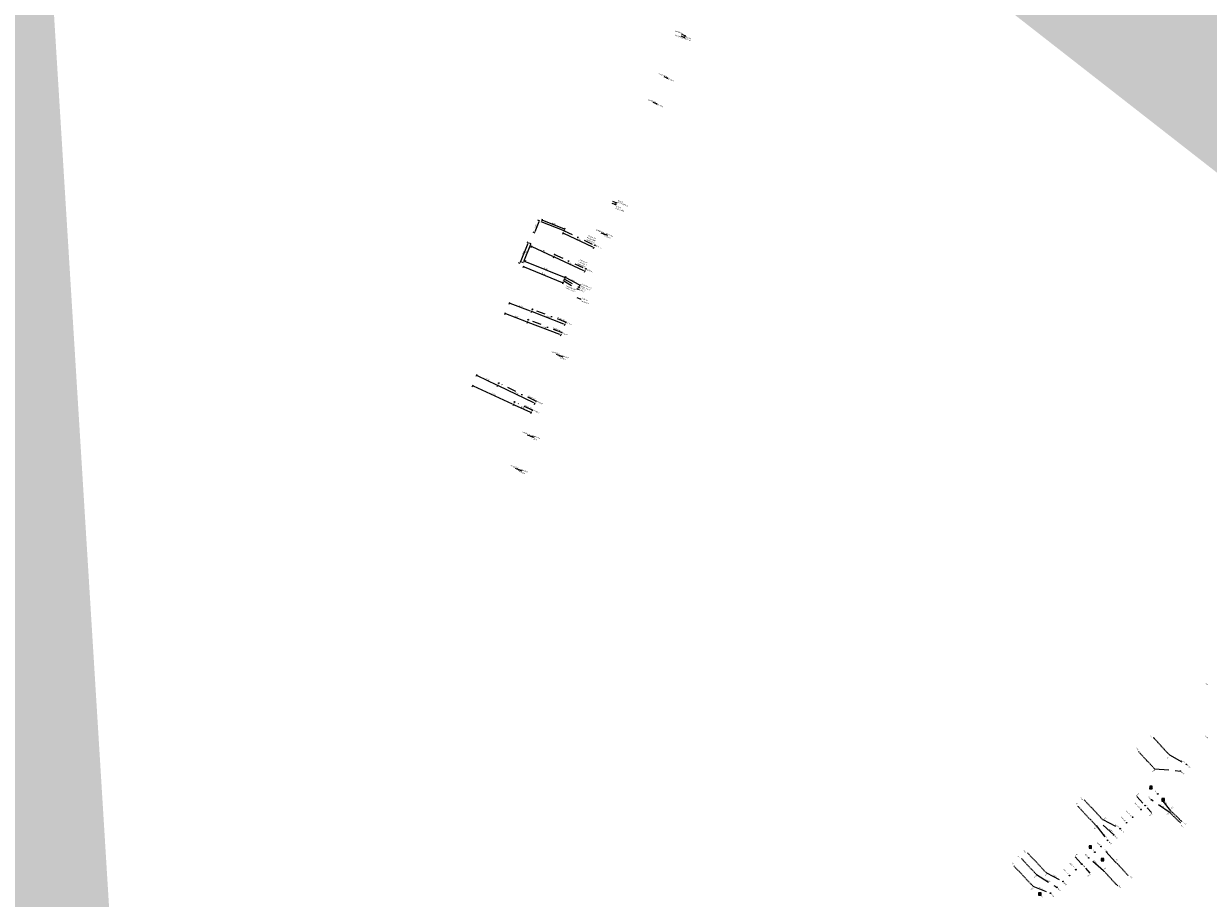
# Model space of a CAD drawing. Header units: inches. Extents: x 0 to 191500, y 0 to 342750.
# Tile 72 of 256: x 186255 to 186587, y 330361 to 330606. Entities that reach past the tile are written whole.
import ezdxf
from ezdxf.enums import TextEntityAlignment as Align

# ---------------------------------------------------------------- set-up
doc = ezdxf.new("R2010")
doc.units = ezdxf.units.IN
doc.header["$MEASUREMENT"] = 0
for name, pattern in [('RI-GWA_HUISAANSLUITING', [23, 4, -1.8, 2.6, -1.8, 4.6, -1.8, 4.6, -1.8]), ('RI-HWA_KOLKAANSLUITING', [4.3, 2.5, -1.8]), ('RI-VWA_HUISAANSLUITING', [6.1, 2.5, -1.8, 0, -1.8]), ('STIPPELFIJN', [0.375, 0.25, -0.125])]:
    doc.linetypes.add(name, pattern=pattern)
doc.layers.get('0').update_dxf_attribs({"lineweight": 20})
doc.layers.get('DefPoints').update_dxf_attribs({"lineweight": 20})
for name, color, linetype, lineweight in [('ECW', 150, 'Continuous', 20), ('LOODLIJN', 11, 'STIPPELFIJN', 20), ('N-WE-RI-GWA-MAATVOERING-T25', 30, 'RI-GWA_HUISAANSLUITING', 20), ('N-WE-RI-GWA_HUISAANSLUITING', 30, 'RI-GWA_HUISAANSLUITING', 20), ('N-WE-RI-HWA-MAATVOERING-T25', 151, 'Continuous', 20), ('N-WE-RI-HWA_KOLK-S', 150, 'Continuous', 20), ('N-WE-RI-HWA_KOLKAANSLUITING', 150, 'RI-HWA_KOLKAANSLUITING', 20), ('N-WE-RI-INLAAT', 7, 'Continuous', 20), ('N-WE-RI-VWA-MAATVOERING-T25', 30, 'Continuous', 20), ('N-WE-RI-VWA_HUISAANSLUITING', 20, 'RI-VWA_HUISAANSLUITING', 20), ('N-WE-RI-VWA_RIOOLPUT_ONTSTOPPINGSPUT-G', 30, 'Continuous', 20), ('Tekst algemeen', 7, 'Continuous', 20)]:
    doc.layers.add(name, color=color, linetype=linetype, lineweight=lineweight)
doc.styles.add('Museo', font='txt')
doc.styles.add('Verdana', font='arial.ttf')
doc.dimstyles.new('NLCS-T18-Schrap-ANNOTATIVE-STRAAL', dxfattribs={"dimtxt": 1.8, "dimasz": 1.35, "dimexe": 2, "dimexo": 2, "dimgap": 0.7, "dimtad": 1, "dimlfac": -1, "dimzin": 0, "dimdsep": 46, "dimtxsty": 'Standard', "dimcen": 2.5, "dimdle": 2, "dimclrd": 256, "dimclre": 256, "dimclrt": 256, "dimadec": 0, "dimazin": 0, "dimtfac": 1, "dimtofl": 0, "dimtmove": 0, "dimatfit": 3, "dimldrblk": 'NONE', "dimfxl": 1, "dimfxlon": 1, "dimtolj": 1, "dimtzin": 0, "dimlwd": 18, "dimlwe": 18, "dimarcsym": 0})
doc.dimstyles.new('Waterblock1OP1', dxfattribs={"dimscale": 3, "dimtxt": 30, "dimasz": 20, "dimexe": 2, "dimexo": 1, "dimgap": 5, "dimtad": 1, "dimdec": 1, "dimdsep": 46, "dimtxsty": 'Verdana', "dimcen": -10, "dimse1": 1, "dimse2": 1, "dimadec": 0, "dimazin": 0, "dimtfac": 1, "dimtdec": 1, "dimtmove": 1, "dimatfit": 3, "dimfxl": 1, "dimtolj": 1, "dimtzin": 0, "dimarcsym": 0})
picture_1 = doc.add_image_def('image1.ecw', size_in_pixel=(220000, 285000))

# ---------------------------------------------------------------- blocks, each defined once
blk = doc.blocks.new('*D4289')
at = {"layer": 'DefPoints', "color": 0, "transparency": 16777216}
for p in [(186392.41, 330499.81), (186397.1, 330496.85), (186397.41, 330497.53)]:
    blk.add_point(p, dxfattribs=at)
at = {"layer": 'N-WE-RI-VWA-MAATVOERING-T25', "lineweight": 18, "transparency": 16777216}
for p, q in [((186392.18, 330499.31), (186391.93, 330498.76)), ((186392.34, 330499.01), (186396.86, 330496.96)), ((186397.19, 330497.03), (186396.94, 330496.49))]:
    blk.add_line(p, q, dxfattribs=at)
at = {"layer": 'N-WE-RI-VWA-MAATVOERING-T25', "transparency": 16777216}
for points in [[(186392.36, 330499.05), (186392.32, 330498.97), (186392.1, 330499.12)], [(186396.88, 330497), (186396.84, 330496.92), (186397.1, 330496.85)]]:
    blk.add_solid(points, dxfattribs=at)
at = {"layer": 'N-WE-RI-VWA-MAATVOERING-T25', "transparency": 16777216, "insert": (186394.73, 330498.28), "char_height": 0.36, "attachment_point": 5, "rotation": 335.5944}
blk.add_mtext('\\A1;5.50', dxfattribs=at)
blk = doc.blocks.new('_None')
blk = doc.blocks.new('*D4290')
at = {"layer": 'DefPoints', "color": 0, "transparency": 16777216}
for p in [(186380.63, 330504.33), (186380.94, 330505.01), (186392.41, 330499.81)]:
    blk.add_point(p, dxfattribs=at)
at = {"layer": 'N-WE-RI-VWA-MAATVOERING-T25', "lineweight": 18, "transparency": 16777216}
for p, q in [((186380.71, 330504.51), (186380.47, 330503.96)), ((186391.85, 330499.24), (186380.88, 330504.22)), ((186392.18, 330499.31), (186391.93, 330498.76))]:
    blk.add_line(p, q, dxfattribs=at)
at = {"layer": 'N-WE-RI-VWA-MAATVOERING-T25', "transparency": 16777216}
for points in [[(186380.9, 330504.26), (186380.86, 330504.17), (186380.63, 330504.33)], [(186391.87, 330499.28), (186391.83, 330499.2), (186392.1, 330499.12)]]:
    blk.add_solid(points, dxfattribs=at)
at = {"layer": 'N-WE-RI-VWA-MAATVOERING-T25', "transparency": 16777216, "insert": (186386.5, 330502.02), "char_height": 0.36, "attachment_point": 5, "rotation": 335.5944}
blk.add_mtext('\\A1;12.59', dxfattribs=at)
blk = doc.blocks.new('*D4291')
at = {"layer": 'DefPoints', "color": 0, "transparency": 16777216}
for p in [(186387.66, 330504.45), (186387.98, 330505.1), (186398.38, 330500.08)]:
    blk.add_point(p, dxfattribs=at)
at = {"layer": 'N-WE-RI-VWA-MAATVOERING-T25', "lineweight": 18, "transparency": 16777216}
for p, q in [((186387.75, 330504.63), (186387.49, 330504.09)), ((186397.82, 330499.54), (186387.91, 330504.33)), ((186398.15, 330499.6), (186397.89, 330499.06))]:
    blk.add_line(p, q, dxfattribs=at)
at = {"layer": 'N-WE-RI-VWA-MAATVOERING-T25', "transparency": 16777216}
for points in [[(186387.93, 330504.37), (186387.89, 330504.29), (186387.66, 330504.45)], [(186397.84, 330499.58), (186397.8, 330499.5), (186398.06, 330499.42)]]:
    blk.add_solid(points, dxfattribs=at)
at = {"layer": 'N-WE-RI-VWA-MAATVOERING-T25', "transparency": 16777216, "insert": (186393, 330502.22), "char_height": 0.36, "attachment_point": 5, "rotation": 334.2046}
blk.add_mtext('\\A1;11.55', dxfattribs=at)
blk = doc.blocks.new('*D4292')
at = {"layer": 'DefPoints', "color": 0, "transparency": 16777216}
for p in [(186381.77, 330507.3), (186382.08, 330507.95), (186387.98, 330505.1)]:
    blk.add_point(p, dxfattribs=at)
at = {"layer": 'N-WE-RI-VWA-MAATVOERING-T25', "lineweight": 18, "transparency": 16777216}
for p, q in [((186381.85, 330507.48), (186381.59, 330506.94)), ((186387.42, 330504.56), (186382.01, 330507.18)), ((186387.75, 330504.63), (186387.49, 330504.09))]:
    blk.add_line(p, q, dxfattribs=at)
at = {"layer": 'N-WE-RI-VWA-MAATVOERING-T25', "transparency": 16777216}
for points in [[(186382.03, 330507.22), (186381.99, 330507.14), (186381.77, 330507.3)], [(186387.44, 330504.6), (186387.4, 330504.52), (186387.66, 330504.45)]]:
    blk.add_solid(points, dxfattribs=at)
at = {"layer": 'N-WE-RI-VWA-MAATVOERING-T25', "transparency": 16777216, "insert": (186384.85, 330506.16), "char_height": 0.36, "attachment_point": 5, "rotation": 334.2046}
blk.add_mtext('\\A1;6.55', dxfattribs=at)
blk = doc.blocks.new('*D4293')
at = {"layer": 'DefPoints', "color": 0, "transparency": 16777216}
for p in [(186396.25, 330522.9), (186395.99, 330522.24), (186405.66, 330519.3)]:
    blk.add_point(p, dxfattribs=at)
at = {"layer": 'N-WE-RI-VWA-MAATVOERING-T25', "lineweight": 18, "transparency": 16777216}
for p, q in [((186396.06, 330522.43), (186395.85, 330521.87)), ((186405.15, 330518.74), (186396.25, 330522.15)), ((186405.48, 330518.83), (186405.26, 330518.27))]:
    blk.add_line(p, q, dxfattribs=at)
at = {"layer": 'N-WE-RI-VWA-MAATVOERING-T25', "transparency": 16777216}
for points in [[(186396.26, 330522.19), (186396.23, 330522.1), (186395.99, 330522.24)], [(186405.17, 330518.78), (186405.14, 330518.7), (186405.41, 330518.64)]]:
    blk.add_solid(points, dxfattribs=at)
at = {"layer": 'N-WE-RI-VWA-MAATVOERING-T25', "transparency": 16777216, "insert": (186400.81, 330520.74), "char_height": 0.36, "attachment_point": 5, "rotation": 339.0721}
blk.add_mtext('\\A1;10.08', dxfattribs=at)
blk = doc.blocks.new('*D4294')
at = {"layer": 'DefPoints', "color": 0, "transparency": 16777216}
for p in [(186389.74, 330524.64), (186389.99, 330525.3), (186396.25, 330522.9)]:
    blk.add_point(p, dxfattribs=at)
at = {"layer": 'N-WE-RI-VWA-MAATVOERING-T25', "lineweight": 18, "transparency": 16777216}
for p, q in [((186389.81, 330524.82), (186389.6, 330524.26)), ((186395.74, 330522.34), (186389.99, 330524.54)), ((186396.06, 330522.43), (186395.85, 330521.87))]:
    blk.add_line(p, q, dxfattribs=at)
at = {"layer": 'N-WE-RI-VWA-MAATVOERING-T25', "transparency": 16777216}
for points in [[(186390.01, 330524.58), (186389.97, 330524.5), (186389.74, 330524.64)], [(186395.76, 330522.38), (186395.73, 330522.3), (186395.99, 330522.24)]]:
    blk.add_solid(points, dxfattribs=at)
at = {"layer": 'N-WE-RI-VWA-MAATVOERING-T25', "transparency": 16777216, "insert": (186392.98, 330523.74), "char_height": 0.36, "attachment_point": 5, "rotation": 339.0721}
blk.add_mtext('\\A1;6.70', dxfattribs=at)
blk = doc.blocks.new('*D4295')
at = {"layer": 'DefPoints', "color": 0, "transparency": 16777216}
for p in [(186397.42, 330525.82), (186397.17, 330525.17), (186406.76, 330522.21)]:
    blk.add_point(p, dxfattribs=at)
at = {"layer": 'N-WE-RI-VWA-MAATVOERING-T25', "lineweight": 18, "transparency": 16777216}
for p, q in [((186397.24, 330525.35), (186397.02, 330524.79)), ((186406.26, 330521.66), (186397.42, 330525.07)), ((186406.58, 330521.75), (186406.37, 330521.19))]:
    blk.add_line(p, q, dxfattribs=at)
at = {"layer": 'N-WE-RI-VWA-MAATVOERING-T25', "transparency": 16777216}
for points in [[(186397.43, 330525.11), (186397.4, 330525.03), (186397.17, 330525.17)], [(186406.27, 330521.7), (186406.24, 330521.62), (186406.51, 330521.56)]]:
    blk.add_solid(points, dxfattribs=at)
at = {"layer": 'N-WE-RI-VWA-MAATVOERING-T25', "transparency": 16777216, "insert": (186401.95, 330523.66), "char_height": 0.36, "attachment_point": 5, "rotation": 338.8947}
blk.add_mtext('\\A1;10.02', dxfattribs=at)
blk = doc.blocks.new('*D4296')
at = {"layer": 'DefPoints', "color": 0, "transparency": 16777216}
for p in [(186390.92, 330527.58), (186391.17, 330528.23), (186397.42, 330525.82)]:
    blk.add_point(p, dxfattribs=at)
at = {"layer": 'N-WE-RI-VWA-MAATVOERING-T25', "lineweight": 18, "transparency": 16777216}
for p, q in [((186390.99, 330527.77), (186390.77, 330527.21)), ((186396.91, 330525.26), (186391.17, 330527.48)), ((186397.24, 330525.35), (186397.02, 330524.79))]:
    blk.add_line(p, q, dxfattribs=at)
at = {"layer": 'N-WE-RI-VWA-MAATVOERING-T25', "transparency": 16777216}
for points in [[(186391.18, 330527.52), (186391.15, 330527.44), (186390.92, 330527.58)], [(186396.93, 330525.31), (186396.9, 330525.22), (186397.17, 330525.17)]]:
    blk.add_solid(points, dxfattribs=at)
at = {"layer": 'N-WE-RI-VWA-MAATVOERING-T25', "transparency": 16777216, "insert": (186394.16, 330526.67), "char_height": 0.36, "attachment_point": 5, "rotation": 338.8947}
blk.add_mtext('\\A1;6.70', dxfattribs=at)
blk = doc.blocks.new('*D4297')
at = {"layer": 'DefPoints', "color": 0, "transparency": 16777216}
for p in [(186403.38, 330540.55), (186403.67, 330541.19), (186412.42, 330537.16)]:
    blk.add_point(p, dxfattribs=at)
at = {"layer": 'N-WE-RI-VWA-MAATVOERING-T25', "lineweight": 18, "transparency": 16777216}
for p, q in [((186403.46, 330540.73), (186403.21, 330540.18)), ((186411.89, 330536.63), (186403.62, 330540.43)), ((186412.21, 330536.7), (186411.96, 330536.16))]:
    blk.add_line(p, q, dxfattribs=at)
at = {"layer": 'N-WE-RI-VWA-MAATVOERING-T25', "transparency": 16777216}
for points in [[(186403.64, 330540.48), (186403.6, 330540.39), (186403.38, 330540.55)], [(186411.9, 330536.68), (186411.87, 330536.59), (186412.13, 330536.52)]]:
    blk.add_solid(points, dxfattribs=at)
at = {"layer": 'N-WE-RI-VWA-MAATVOERING-T25', "transparency": 16777216, "insert": (186407.89, 330538.83), "char_height": 0.36, "attachment_point": 5, "rotation": 335.304}
blk.add_mtext('\\A1;9.64', dxfattribs=at)
blk = doc.blocks.new('*D4298')
at = {"layer": 'DefPoints', "color": 0, "transparency": 16777216}
for p in [(186397.12, 330543.44), (186397.4, 330544.07), (186403.67, 330541.19)]:
    blk.add_point(p, dxfattribs=at)
at = {"layer": 'N-WE-RI-VWA-MAATVOERING-T25', "lineweight": 18, "transparency": 16777216}
for p, q in [((186397.2, 330543.63), (186396.95, 330543.08)), ((186403.14, 330540.67), (186397.36, 330543.33)), ((186403.47, 330540.74), (186403.22, 330540.2))]:
    blk.add_line(p, q, dxfattribs=at)
at = {"layer": 'N-WE-RI-VWA-MAATVOERING-T25', "transparency": 16777216}
for points in [[(186397.38, 330543.37), (186397.34, 330543.29), (186397.12, 330543.44)], [(186403.16, 330540.72), (186403.12, 330540.63), (186403.39, 330540.56)]]:
    blk.add_solid(points, dxfattribs=at)
at = {"layer": 'N-WE-RI-VWA-MAATVOERING-T25', "transparency": 16777216, "insert": (186400.39, 330542.29), "char_height": 0.36, "attachment_point": 5, "rotation": 335.304}
blk.add_mtext('\\A1;6.90', dxfattribs=at)
blk = doc.blocks.new('*D4299')
at = {"layer": 'DefPoints', "color": 0, "transparency": 16777216}
for p in [(186406.01, 330547.21), (186406.33, 330547.88), (186414.93, 330543.78)]:
    blk.add_point(p, dxfattribs=at)
at = {"layer": 'N-WE-RI-VWA-MAATVOERING-T25', "lineweight": 18, "transparency": 16777216}
for p, q in [((186406.1, 330547.39), (186405.84, 330546.85)), ((186414.37, 330543.23), (186406.25, 330547.09)), ((186414.7, 330543.29), (186414.44, 330542.75))]:
    blk.add_line(p, q, dxfattribs=at)
at = {"layer": 'N-WE-RI-VWA-MAATVOERING-T25', "transparency": 16777216}
for points in [[(186406.27, 330547.13), (186406.23, 330547.05), (186406.01, 330547.21)], [(186414.39, 330543.27), (186414.35, 330543.19), (186414.62, 330543.11)]]:
    blk.add_solid(points, dxfattribs=at)
at = {"layer": 'N-WE-RI-VWA-MAATVOERING-T25', "transparency": 16777216, "insert": (186410.45, 330545.45), "char_height": 0.36, "attachment_point": 5, "rotation": 334.5578}
blk.add_mtext('\\A1;9.53', dxfattribs=at)
blk = doc.blocks.new('*D4300')
at = {"layer": 'DefPoints', "color": 0, "transparency": 16777216}
for p in [(186399.91, 330550.41), (186400.09, 330550.87), (186406.33, 330547.88)]:
    blk.add_point(p, dxfattribs=at)
at = {"layer": 'N-WE-RI-VWA-MAATVOERING-T25', "lineweight": 18, "transparency": 16777216}
for p, q in [((186400.06, 330550.78), (186400.24, 330551.24)), ((186406.26, 330548.44), (186400.34, 330550.77)), ((186406.47, 330548.25), (186406.65, 330548.71))]:
    blk.add_line(p, q, dxfattribs=at)
at = {"layer": 'N-WE-RI-VWA-MAATVOERING-T25', "transparency": 16777216}
for points in [[(186400.36, 330550.82), (186400.33, 330550.73), (186400.09, 330550.87)], [(186406.27, 330548.48), (186406.24, 330548.39), (186406.51, 330548.34)]]:
    blk.add_solid(points, dxfattribs=at)
at = {"layer": 'N-WE-RI-VWA-MAATVOERING-T25', "transparency": 16777216, "insert": (186403.42, 330549.9), "char_height": 0.36, "attachment_point": 5, "rotation": 338.4429}
blk.add_mtext('\\A1;6.90', dxfattribs=at)
blk = doc.blocks.new('*D4301')
at = {"layer": 'DefPoints', "color": 0, "transparency": 16777216}
for p in [(186399.91, 330550.41), (186397.98, 330547.3), (186398.59, 330547.06)]:
    blk.add_point(p, dxfattribs=at)
at = {"layer": 'N-WE-RI-VWA-MAATVOERING-T25', "lineweight": 18, "transparency": 16777216}
for p, q in [((186399.2, 330550.4), (186398.08, 330547.55)), ((186399.49, 330550.58), (186398.93, 330550.8)), ((186398.17, 330547.23), (186397.61, 330547.45))]:
    blk.add_line(p, q, dxfattribs=at)
at = {"layer": 'N-WE-RI-VWA-MAATVOERING-T25', "transparency": 16777216}
for points in [[(186399.16, 330550.42), (186399.24, 330550.38), (186399.3, 330550.65)], [(186398.04, 330547.57), (186398.12, 330547.54), (186397.98, 330547.3)]]:
    blk.add_solid(points, dxfattribs=at)
at = {"layer": 'N-WE-RI-VWA-MAATVOERING-T25', "transparency": 16777216, "insert": (186398.34, 330549.09), "char_height": 0.36, "attachment_point": 5, "rotation": 68.48}
blk.add_mtext('\\A1;3.60', dxfattribs=at)
blk = doc.blocks.new('*D4275')
at = {"layer": 'DefPoints', "color": 0, "transparency": 16777216}
for p in [(186397.41, 330544.09), (186394.82, 330538.88), (186395.26, 330538.7)]:
    blk.add_point(p, dxfattribs=at)
at = {"layer": 'N-WE-RI-VWA-MAATVOERING-T25', "lineweight": 18, "transparency": 16777216}
for p, q in [((186396.87, 330544.01), (186394.92, 330539.13)), ((186397.04, 330544.24), (186396.6, 330544.41)), ((186394.89, 330538.85), (186394.45, 330539.03))]:
    blk.add_line(p, q, dxfattribs=at)
at = {"layer": 'N-WE-RI-VWA-MAATVOERING-T25', "transparency": 16777216}
for points in [[(186396.83, 330544.03), (186396.92, 330544), (186396.97, 330544.26)], [(186394.88, 330539.14), (186394.96, 330539.11), (186394.82, 330538.88)]]:
    blk.add_solid(points, dxfattribs=at)
at = {"layer": 'N-WE-RI-VWA-MAATVOERING-T25', "transparency": 16777216, "insert": (186395.6, 330541.69), "char_height": 0.36, "attachment_point": 5, "rotation": 68.1982}
blk.add_mtext('\\A1;5.80', dxfattribs=at)
blk = doc.blocks.new('*D4276')
at = {"layer": 'DefPoints', "color": 0, "transparency": 16777216}
for p in [(186395.26, 330538.7), (186406.4, 330534.25), (186406.6, 330534.76)]:
    blk.add_point(p, dxfattribs=at)
at = {"layer": 'N-WE-RI-VWA-MAATVOERING-T25', "lineweight": 18, "transparency": 16777216}
for p, q in [((186395.41, 330539.07), (186395.61, 330539.58)), ((186395.71, 330539.11), (186406.35, 330534.86)), ((186406.55, 330534.62), (186406.75, 330535.13))]:
    blk.add_line(p, q, dxfattribs=at)
at = {"layer": 'N-WE-RI-VWA-MAATVOERING-T25', "transparency": 16777216}
for points in [[(186395.73, 330539.15), (186395.7, 330539.07), (186395.46, 330539.21)], [(186406.37, 330534.9), (186406.34, 330534.81), (186406.6, 330534.76)]]:
    blk.add_solid(points, dxfattribs=at)
at = {"layer": 'N-WE-RI-VWA-MAATVOERING-T25', "transparency": 16777216, "insert": (186401.15, 330537.28), "char_height": 0.36, "attachment_point": 5, "rotation": 338.1982}
blk.add_mtext('\\A1;12.00', dxfattribs=at)
blk = doc.blocks.new('*D4277')
at = {"layer": 'DefPoints', "color": 0, "transparency": 16777216}
for p in [(186406.4, 330534.25), (186406.69, 330534.76), (186410.47, 330532)]:
    blk.add_point(p, dxfattribs=at)
at = {"layer": 'N-WE-RI-VWA-MAATVOERING-T25', "lineweight": 18, "transparency": 16777216}
for p, q in [((186406.59, 330534.6), (186406.88, 330535.11)), ((186410.52, 330532.65), (186406.92, 330534.63)), ((186410.66, 330532.35), (186410.95, 330532.87))]:
    blk.add_line(p, q, dxfattribs=at)
at = {"layer": 'N-WE-RI-VWA-MAATVOERING-T25', "transparency": 16777216}
for points in [[(186406.94, 330534.67), (186406.9, 330534.59), (186406.69, 330534.76)], [(186410.54, 330532.69), (186410.5, 330532.61), (186410.76, 330532.52)]]:
    blk.add_solid(points, dxfattribs=at)
at = {"layer": 'N-WE-RI-VWA-MAATVOERING-T25', "transparency": 16777216, "insert": (186408.88, 330533.92), "char_height": 0.36, "attachment_point": 5, "rotation": 331.1081}
blk.add_mtext('\\A1;4.65', dxfattribs=at)
blk = doc.blocks.new('*D4209')
at = {"layer": 'DefPoints', "color": 0, "transparency": 16777216}
for p in [(186396.71, 330544.37), (186393.94, 330538.7), (186394.36, 330538.52)]:
    blk.add_point(p, dxfattribs=at)
at = {"layer": 'N-WE-RI-VWA-MAATVOERING-T25', "lineweight": 18, "transparency": 16777216}
for p, q in [((186396.19, 330544.29), (186394.04, 330538.95)), ((186396.34, 330544.52), (186395.92, 330544.69)), ((186393.99, 330538.67), (186393.56, 330538.85))]:
    blk.add_line(p, q, dxfattribs=at)
at = {"layer": 'N-WE-RI-VWA-MAATVOERING-T25', "transparency": 16777216}
for points in [[(186396.14, 330544.3), (186396.23, 330544.27), (186396.29, 330544.54)], [(186393.99, 330538.96), (186394.08, 330538.93), (186393.94, 330538.7)]]:
    blk.add_solid(points, dxfattribs=at)
at = {"layer": 'N-WE-RI-VWA-MAATVOERING-T25', "transparency": 16777216, "insert": (186394.81, 330541.74), "char_height": 0.36, "attachment_point": 5, "rotation": 68.0733}
blk.add_mtext('\\A1;6.30', dxfattribs=at)
blk = doc.blocks.new('*D4210')
at = {"layer": 'DefPoints', "color": 0, "transparency": 16777216}
for p in [(186395.11, 330538.34), (186406.01, 330533.28), (186406.22, 330533.78)]:
    blk.add_point(p, dxfattribs=at)
at = {"layer": 'N-WE-RI-VWA-MAATVOERING-T25', "lineweight": 18, "transparency": 16777216}
for p, q in [((186394.96, 330537.97), (186394.76, 330537.47)), ((186395.16, 330537.74), (186405.76, 330533.39)), ((186406.06, 330533.41), (186405.86, 330532.91))]:
    blk.add_line(p, q, dxfattribs=at)
at = {"layer": 'N-WE-RI-VWA-MAATVOERING-T25', "transparency": 16777216}
for points in [[(186395.18, 330537.78), (186395.14, 330537.7), (186394.91, 330537.84)], [(186405.78, 330533.43), (186405.75, 330533.34), (186406.01, 330533.28)]]:
    blk.add_solid(points, dxfattribs=at)
at = {"layer": 'N-WE-RI-VWA-MAATVOERING-T25', "transparency": 16777216, "insert": (186400.58, 330535.86), "char_height": 0.36, "attachment_point": 5, "rotation": 337.6836}
blk.add_mtext('\\A1;12.00', dxfattribs=at)
blk = doc.blocks.new('A$C2C270354')
h = blk.add_hatch(color=256)
h.dxf.hatch_style = 1
edge = h.paths.add_edge_path()
edge.add_arc((0, 0), 0.1, 0, 360)
blk.add_circle((0, 0), 0.1)

msp = doc.modelspace()

# ---------------------------------------------------------------- linework, layer by layer
at = {"layer": 'LOODLIJN'}
for p, q in [((186571.696, 330405.612), (186576.213, 330400.754)), ((186576.213, 330400.754), (186571.696, 330405.612)), ((186567.502, 330401.713), (186571.996, 330396.88)), ((186550.429, 330386.429), (186555.59, 330380.927)), ((186552.271, 330388.156), (186557.466, 330382.618)), ((186576.393, 330384.487), (186579.394, 330381.567)), ((186576.54, 330385.099), (186579.785, 330381.97)), ((186541.681, 330367.635), (186536.389, 330373.277)), ((186532.519, 330369.65), (186537.903, 330363.91)), ((186534.674, 330371.67), (186538.878, 330367.188)), ((186561.103, 330370.704), (186564.711, 330366.858)), ((186561.689, 330363.992), (186557.701, 330368.243))]:
    msp.add_line(p, q, dxfattribs=at)
at = {"layer": 'N-WE-RI-GWA_HUISAANSLUITING'}
for p, q in [((186576.213, 330400.754), (186580.986, 330398.116)), ((186571.996, 330396.88), (186579.244, 330396.251)), ((186576.54, 330385.099), (186572.912, 330389.784)), ((186576.393, 330384.487), (186571.12, 330388.154)), ((186555.59, 330380.927), (186558.852, 330376.753)), ((186560.549, 330378.354), (186556.563, 330381.954)), ((186557.466, 330382.618), (186562.366, 330380.068)), ((186561.103, 330370.704), (186556.97, 330375.105)), ((186557.701, 330368.243), (186553.538, 330371.907)), ((186538.878, 330367.188), (186544.601, 330363.609)), ((186541.681, 330367.635), (186546.346, 330365.226)), ((186537.903, 330363.91), (186542.799, 330361.991))]:
    msp.add_line(p, q, dxfattribs=at)
at = {"layer": 'N-WE-RI-HWA_KOLK-S'}
for p, q in [((186570.64669, 330391.98631), (186570.64519, 330391.28986)), ((186570.64519, 330391.28986), (186571.34314, 330391.98481)), ((186570.64519, 330391.28986), (186571.34164, 330391.28836)), ((186570.64669, 330391.98631), (186571.34164, 330391.28836)), ((186571.34314, 330391.98481), (186570.64669, 330391.98631)), ((186571.34164, 330391.28836), (186571.34314, 330391.98481)), ((186574.08852, 330388.49647), (186574.08703, 330387.80002)), ((186574.08703, 330387.80002), (186574.78497, 330388.49498)), ((186574.08703, 330387.80002), (186574.78348, 330387.79853)), ((186574.08852, 330388.49647), (186574.78348, 330387.79853)), ((186574.78497, 330388.49498), (186574.08852, 330388.49647)), ((186574.78348, 330387.79853), (186574.78497, 330388.49498)), ((186553.65619, 330375.25381), (186553.65469, 330374.55736)), ((186553.65469, 330374.55736), (186554.35264, 330375.25231)), ((186553.65469, 330374.55736), (186554.35114, 330374.55586)), ((186553.65619, 330375.25381), (186554.35114, 330374.55586)), ((186554.35264, 330375.25231), (186553.65619, 330375.25381)), ((186554.35114, 330374.55586), (186554.35264, 330375.25231)), ((186557.04402, 330371.71197), (186557.04253, 330371.01552)), ((186557.04253, 330371.01552), (186557.74047, 330371.71048)), ((186557.04253, 330371.01552), (186557.73898, 330371.01403)), ((186557.04402, 330371.71197), (186557.73898, 330371.01403)), ((186557.74047, 330371.71048), (186557.04402, 330371.71197)), ((186557.73898, 330371.01403), (186557.74047, 330371.71048)), ((186539.48019, 330362.09981), (186539.47869, 330361.40336)), ((186539.47869, 330361.40336), (186540.17664, 330362.09831)), ((186539.47869, 330361.40336), (186540.17514, 330361.40186)), ((186539.48019, 330362.09981), (186540.17514, 330361.40186)), ((186540.17664, 330362.09831), (186539.48019, 330362.09981)), ((186540.17514, 330361.40186), (186540.17664, 330362.09831))]:
    msp.add_line(p, q, dxfattribs=at)
at = {"layer": 'N-WE-RI-HWA_KOLKAANSLUITING'}
for p, q in [((186440.06105, 330602.09361), (186439.13816, 330602.47866)), ((186440.26898, 330602.59197), (186439.34608, 330602.97702)), ((186435.29799, 330590.67738), (186434.3751, 330591.06243)), ((186432.28691, 330583.46034), (186431.36401, 330583.84539)), ((186420.94445, 330555.71252), (186420.00717, 330556.0611)), ((186420.75621, 330555.20639), (186419.81893, 330555.55496)), ((186418.59114, 330546.51602), (186416.71659, 330547.21318)), ((186410.89841, 330528.70012), (186409.96113, 330529.0487)), ((186406.06334, 330512.42859), (186404.18067, 330513.10352)), ((186397.97086, 330489.85533), (186396.08819, 330490.53026)), ((186394.59618, 330480.44196), (186392.71351, 330481.11689)), ((186567.021, 330389.063), (186571.159, 330384.582)), ((186549.703, 330372.119), (186553.876, 330367.601))]:
    msp.add_line(p, q, dxfattribs=at)
at = {"layer": 'N-WE-RI-VWA-MAATVOERING-T25'}
msp.add_line((186406.32581, 330547.87687), (186399.90846, 330550.41213), dxfattribs=at)
at = {"layer": 'N-WE-RI-VWA_HUISAANSLUITING'}
for p, q in [((186406.32581, 330547.87687), (186414.93345, 330543.78208)), ((186403.67006, 330541.18741), (186412.4248, 330537.16143)), ((186406.21612, 330533.7803), (186410.25985, 330531.44784)), ((186406.39974, 330534.2451), (186410.4689, 330531.99956)), ((186406.76138, 330522.21284), (186397.41769, 330525.81926)), ((186405.65989, 330519.30444), (186396.2459, 330522.90455)), ((186398.37802, 330500.07717), (186387.98038, 330505.10254)), ((186397.41465, 330497.53348), (186392.40612, 330499.80605))]:
    msp.add_line(p, q, dxfattribs=at)
at = {"layer": 'N-WE-RI-VWA_RIOOLPUT_ONTSTOPPINGSPUT-G'}
for p, q in [((186406.41663, 330547.91993), (186406.23637, 330547.83327)), ((186406.28317, 330547.96673), (186406.36983, 330547.78648)), ((186403.76018, 330541.23074), (186403.57993, 330541.14409)), ((186403.62673, 330541.27754), (186403.71339, 330541.09729)), ((186406.30624, 330533.82363), (186406.12599, 330533.73697)), ((186406.17279, 330533.87043), (186406.25944, 330533.69017)), ((186406.48616, 330534.29014), (186406.30591, 330534.20348)), ((186406.3527, 330534.33693), (186406.43936, 330534.15668)), ((186397.50782, 330525.86258), (186397.32756, 330525.77593)), ((186397.37436, 330525.90938), (186397.46102, 330525.72913)), ((186396.33602, 330522.94787), (186396.15577, 330522.86122)), ((186396.20257, 330522.99467), (186396.28922, 330522.81442)), ((186388.07051, 330505.14587), (186387.89025, 330505.05921)), ((186387.93705, 330505.19267), (186388.02371, 330505.01242)), ((186392.49624, 330499.84938), (186392.31599, 330499.76272)), ((186392.36279, 330499.89617), (186392.44945, 330499.71592))]:
    msp.add_line(p, q, dxfattribs=at)
for centre in [(186406.3265, 330547.8766), (186403.67006, 330541.18741), (186406.21612, 330533.7803), (186406.39603, 330534.24681), (186397.41769, 330525.81926), (186396.2459, 330522.90455), (186387.98038, 330505.10254), (186392.40612, 330499.80605)]:
    msp.add_circle(centre, 0.1, dxfattribs=at)

# ---------------------------------------------------------------- block references
at = {"layer": 'N-WE-RI-INLAAT', "rotation": 0.06357443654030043}
for p in [(186440.06105, 330602.09361), (186440.26898, 330602.59197), (186435.29799, 330590.67738), (186432.28691, 330583.46034), (186420.94445, 330555.71252), (186420.75621, 330555.20639), (186417.65387, 330546.8646), (186414.93345, 330543.78208), (186412.4248, 330537.16143), (186410.25985, 330531.44784), (186410.4689, 330531.99956), (186410.89841, 330528.70012), (186405.65989, 330519.30444), (186406.76138, 330522.21284), (186405.122, 330512.76606), (186398.37802, 330500.07717), (186397.41465, 330497.53348), (186397.02952, 330490.19279), (186393.65484, 330480.77942), (186579.254, 330396.242), (186580.937, 330398.117), (186572.926, 330389.805), (186569.395, 330386.531), (186571.157, 330388.161), (186565.863, 330383.275), (186568.219, 330385.468), (186562.379, 330380.067), (186564.189, 330381.734), (186558.857, 330376.8), (186560.549, 330378.354), (186555.244, 330373.463), (186557, 330375.066), (186551.615, 330370.092), (186553.545, 330371.881), (186548.141, 330366.89), (186549.93, 330368.563), (186544.601, 330363.609), (186546.346, 330365.226), (186542.799, 330361.991)]:
    msp.add_blockref('A$C2C270354', p, dxfattribs=at)

# ---------------------------------------------------------------- texts
at = {"layer": 'N-WE-RI-GWA-MAATVOERING-T25'}
for s, height, rotation, oblique, p in [('8.50', 0.299715, 138.5763344, 359.9241116, (186586.673, 330420.814)), ('6.15', 0.300083, 132.614056, 0.0449643, (186571.211, 330405.961)), ('42.25', 0.299715, 138.5763344, 359.9241116, (186586.693, 330405.845)), ('5.60', 0.300083, 312.614056, 0.0449643, (186567.091, 330402.326)), ('6.60', 0.300083, 222.614056, 0.0449643, (186575.808, 330400.202)), ('5.20 m', 0.299708, 152.1759036, 0.0234819, (186580.04, 330399.119)), ('6.60', 0.300083, 222.614056, 0.0449643, (186571.667, 330396.426)), ('54.25', 0.299715, 138.5763344, 359.9241116, (186580.011, 330395.819)), ('51.75', 0.299715, 138.5763344, 359.9241116, (186581.698, 330397.662)), ('3.50k', 0.299843, 44.2042764, 0.0150117, (186567.356, 330389.532)), ('3.65', 0.299843, 134.2042764, 0.0150117, (186572.477, 330390.462)), ('6.55', 0.300083, 312.614056, 0.0449643, (186550.011, 330387.043)), ('8.40', 0.300083, 132.614056, 0.0449643, (186551.628, 330388.581)), ('10.05 blind', 0.2998433, 134.2042764, 0.0150117, (186567.267, 330386.666)), ('8.45', 0.299843, 134.2042764, 0.0150117, (186570.122, 330386.37)), ('6.05', 0.299843, 134.2042764, 0.0150117, (186570.73, 330388.792)), ('6.75 m', 0.300375, 145.9981218, 0.0056142, (186574.161, 330386.571)), ('5.90 m', 0.299608, 126.4200872, 359.970912, (186575.182, 330387.534)), ('4.50', 0.300661, 43.2162788, 359.9683093, (186577.021, 330385.768)), ('7.60', 0.300083, 222.614056, 0.0449643, (186558.058, 330383.033)), ('15.55 blind', 0.2998433, 134.2042764, 0.0150117, (186563.286, 330382.907)), ('13.25 blind', 0.2998433, 134.2042764, 0.0150117, (186564.925, 330384.381)), ('2.60k', 0.300083, 222.614056, 0.0449643, (186570.891, 330384.102)), ('4.20', 0.300661, 43.2162788, 359.9683093, (186575.801, 330384.087)), ('7.50', 0.300083, 222.614056, 0.0449643, (186555.3, 330380.385)), ('5.25 m', 0.300293, 138.1798301, 359.9401298, (186559.857, 330379.649)), ('5.25 m', 0.299766, 151.6802658, 359.9551311, (186561.508, 330380.994)), ('18.00', 0.299843, 134.2042764, 0.0150117, (186563.163, 330379.502)), ('8.60', 0.299843, 315.7957236, 359.9849883, (186579.645, 330380.618)), ('  8.20', 0.299976, 136.9886379, 0.0974832, (186580.732, 330381.59)), ('25.35', 0.299843, 134.2042764, 0.0150117, (186556.426, 330375.887)), ('5.25 m', 0.300323, 128.4407888, 359.9299552, (186558.345, 330378.065)), ('22.80', 0.299843, 134.2042764, 0.0150117, (186559.609, 330376.179)), ('20.50', 0.299843, 134.2042764, 0.0150117, (186561.32, 330377.748)), ('6.25', 0.300083, 132.614056, 0.0449643, (186535.663, 330373.801)), ('30.05', 0.299843, 134.2042764, 0.0150117, (186553.069, 330372.61)), ('27.70 blind', 0.2998433, 134.2042764, 0.0150117, (186554.354, 330374.656)), ('6.00 m', 0.300146, 132.2169792, 359.9176086, (186558.481, 330374.046)), ('5.85', 0.300083, 312.614056, 0.0449643, (186532.058, 330370.301)), ('8.60', 0.300083, 132.614056, 0.0449643, (186533.982, 330372.192)), ('34.95 blind', 0.2998433, 134.2042764, 0.0150117, (186549.035, 330369.782)), ('32.65', 0.299843, 134.2042764, 0.0150117, (186552.194, 330369.753)), ('5.50 m', 0.300146, 137.5755826, 359.8749532, (186555.463, 330370.873)), ('5.25', 0.300528, 45.397881, 359.9934469, (186561.474, 330371.175)), ('6.15', 0.300083, 222.614056, 0.0449643, (186538.426, 330366.69)), ('7.40', 0.300083, 222.614056, 0.0449643, (186541.4, 330367.145)), ('5.25 m', 0.299095, 149.1800819, 359.9467207, (186544.029, 330366.958)), ('37.45 blind', 0.2998433, 134.2042764, 0.0150117, (186547.216, 330368.13)), ('5.80', 0.300528, 45.397881, 359.9934469, (186558.11, 330368.748)), ('  8.20', 0.299897, 133.6124843, 359.9635493, (186565.61, 330366.486)), ('7.85', 0.300083, 222.614056, 0.0449643, (186537.5, 330363.335)), ('4.75 m', 0.298786, 157.9391005, 359.9541664, (186540.236, 330363.533)), ('5.25 m', 0.299095, 149.1800819, 359.9467207, (186542.355, 330365.511)), ('42.20', 0.299843, 134.2042764, 0.0150117, (186545.313, 330363.06)), ('39.85', 0.299843, 134.2042764, 0.0150117, (186547.062, 330364.67)), ('8.60', 0.300083, 312.614056, 0.0449643, (186562.171, 330363.606)), ('47.10', 0.299843, 134.2042764, 0.0150117, (186540.463, 330361.118)), ('44.65', 0.299843, 134.2042764, 0.0150117, (186543.566, 330361.389))]:
    msp.add_text(s, height=height, rotation=rotation, dxfattribs=dict(at, oblique=oblique)).set_placement(p, align=Align.CENTER)
at = {"layer": 'N-WE-RI-GWA-MAATVOERING-T25', "oblique": 359.9918242}
for s, rotation, p in [('2.80k', 41.3396015, (186550.147, 330372.822)), ('3.30k', 221.3396015, (186553.638, 330366.94))]:
    msp.add_text(s, height=0.299715, rotation=rotation, dxfattribs=at).set_placement(p, align=Align.MIDDLE_CENTER)
at = {"layer": 'N-WE-RI-HWA-MAATVOERING-T25', "char_height": 0.36, "attachment_point": 8, "rotation": 338.5443786, "style": 'Museo'}
for s, insert in [('45.19 m', (186441.08688, 330601.91906)), ('44.65 m', (186440.86574, 330601.37515)), ('32.28 m', (186436.21579, 330590.10613)), ('24.46 m', (186433.23098, 330582.85014)), ('5.52 m', (186422.12797, 330555.91252)), ('6.06 m', (186421.58189, 330554.35229)), ('14.96 m', (186418.48503, 330545.93321)), ('34.34 m', (186412.02981, 330528.4192)), ('11.85 m', (186405.92761, 330511.86109)), ('35.83 m', (186397.81836, 330489.32388)), ('45.83 m', (186394.48194, 330479.89123))]:
    msp.add_mtext(s, dxfattribs=dict(at, insert=insert))
at = {"layer": 'N-WE-RI-VWA-MAATVOERING-T25', "char_height": 0.36, "attachment_point": 8, "rotation": 338.5443786, "style": 'Museo'}
for s, insert in [('18.77 m', (186415.9178, 330543.14173)), ('25.85 m', (186413.39493, 330536.5334)), ('31.96 m', (186411.18806, 330530.82139)), ('31.37 m', (186411.38429, 330531.3885)), ('7.64 m', (186406.53581, 330518.72923)), ('4.53 m', (186407.58651, 330521.6308)), ('28.20 m', (186399.40532, 330499.42966)), ('30.92 m', (186398.4715, 330496.87623))]:
    msp.add_mtext(s, dxfattribs=dict(at, insert=insert))
at = {"layer": 'Tekst algemeen', "char_height": 0.36, "attachment_point": 8, "style": 'Museo'}
for s, insert, rotation in [('Combi klok', (186438.50874, 330602.18479), 338.5443786), ('Combi klok', (186438.51569, 330603.39434), 338.5443786), ('Combi klok', (186433.9752, 330591.34117), 338.5443786), ('Combi klok', (186430.93972, 330584.12579), 338.5443786), ('2x Combi kolk', (186422.76016, 330555.15541), 338.5443786), ('Combi klok', (186421.89336, 330553.62922), 338.5443786), ('Huisnr. 47\\PPreventieve \\Paansluiting ', (186413.64393, 330544.67083), 338.5443786), ('Straat klok', (186416.34147, 330547.5563), 338.5443786), ('Straat klok', (186419.01784, 330546.49359), 338.5443786), ('Huisnr. 45\\PPreventieve \\Paansluiting ', (186411.13338, 330537.93251), 334.6007104), ('Verzamel riool ^JHuisnr. 41-43', (186407.98527, 330531.14617), 338.5443786), ('Verzamel riool\\PHuisnr. 45-47', (186412.24688, 330531.62036), 337.1526918), ('Combi kolk', (186412.11538, 330527.63994), 338.5443786), ('Huisnr. 43', (186405.42498, 330522.90347), 338.1821221), ('Huisnr. 41', (186404.32136, 330519.99092), 338.3594707), ('Combi klok', (186403.87742, 330513.40564), 338.5443786), ('Straat klok', (186406.46408, 330512.39526), 338.5443786), ('Huisnr. 37', (186396.12023, 330498.2999), 334.8817308), ('Huisnr. 39', (186397.10256, 330500.87475), 333.4920147), ('Combi kolk', (186395.65133, 330490.86137), 338.5443786), ('Straat kolk', (186398.3513, 330489.82789), 338.5443786), ('Straat kolk', (186392.40808, 330481.39849), 338.5443786), ('Straat kolk', (186394.97662, 330480.4123), 338.5443786)]:
    msp.add_mtext(s, dxfattribs=dict(at, insert=insert, rotation=rotation))

# ---------------------------------------------------------------- dimensions: what is measured, and where the dimension line sits
at = {"layer": 'N-WE-RI-VWA-MAATVOERING-T25'}
for p1, p2, distance, picture, middle in [((186399.90846, 330550.41213), (186398.58788, 330547.06308), -0.6537, '*D4301', (186398.34235, 330549.09478)), ((186406.32581, 330547.87687), (186399.90846, 330550.41213), -0.49526, '*D4300', (186403.41668, 330549.90273)), ((186414.93345, 330543.78208), (186406.32798, 330547.87602), 0.73985, '*D4299', (186410.45035, 330545.44992)), ((186396.71166, 330544.36722), (186394.35984, 330538.52475), -0.45767, '*D4209', (186394.81433, 330541.73638)), ((186397.41215, 330544.08702), (186395.25805, 330538.70187), -0.47245, '*D4275', (186395.59933, 330541.68876)), ((186403.67377, 330541.18571), (186397.40486, 330544.06855), 0.68649, '*D4298', (186400.38619, 330542.29416)), ((186395.25805, 330538.70187), (186406.39974, 330534.2451), 0.55063, '*D4276', (186401.15225, 330537.28184)), ((186412.4248, 330537.16143), (186403.67006, 330541.18741), 0.704, '*D4297', (186407.88699, 330538.82554)), ((186395.1146, 330538.33708), (186406.21612, 330533.7803), -0.53733, '*D4210', (186400.58283, 330535.85764)), ((186410.4689, 330531.99956), (186406.39974, 330534.2451), -0.59293, '*D4277', (186408.87541, 330533.92163)), ((186397.41769, 330525.81926), (186391.16712, 330528.23181), 0.7, '*D4296', (186394.15558, 330526.67102)), ((186406.76138, 330522.21284), (186397.41769, 330525.81926), 0.7, '*D4295', (186401.9527, 330523.66154)), ((186396.2459, 330522.90455), (186389.99134, 330525.29642), 0.70718, '*D4294', (186392.98032, 330523.73885)), ((186405.65989, 330519.30444), (186396.2459, 330522.90455), 0.70838, '*D4293', (186400.81417, 330520.74173)), ((186387.98038, 330505.10254), (186382.08306, 330507.95283), 0.72928, '*D4292', (186384.85362, 330506.15919)), ((186392.40612, 330499.80605), (186380.94134, 330505.00806), 0.7482, '*D4290', (186386.4968, 330502.01712)), ((186398.37802, 330500.07717), (186387.98038, 330505.10254), 0.72928, '*D4291', (186393.0011, 330502.22136)), ((186392.40612, 330499.80605), (186397.41465, 330497.53348), -0.74994, '*D4289', (186394.73274, 330498.27824))]:
    dim = msp.add_aligned_dim(p1=p1, p2=p2, distance=distance, dimstyle='NLCS-T18-Schrap-ANNOTATIVE-STRAAL', override={"dimscale": 0, "dimtix": 0, "dimtofl": 0, "dimtmove": 0, "dimatfit": 3}, dxfattribs=at)
    dim.commit()
    dim.dimension.update_dxf_attribs({"geometry": picture, "text_midpoint": middle})

# ---------------------------------------------------------------- pictures from other files: only their frames are drawn
at = {"layer": 'ECW'}
image = msp.add_image(picture_1, insert=(180500, 328500), size_in_units=(11000, 14250), dxfattribs=at)
image.dxf.flags = 7

# ---------------------------------------------------------------- leaders
at = {"layer": 'Tekst algemeen'}
for points, override in [([(186281.99745, 330804.26926), (186285.94312, 330802.11402)], {"dimasz": 300, "dimse1": 0, "dimse2": 0}), ([(186251.57662, 330796.68318), (186250.73973, 330788.45277)], {"dimasz": 200})]:
    msp.add_leader(points, dimstyle='Waterblock1OP1', override=override, dxfattribs=at)

doc.saveas('drawing.dxf')
